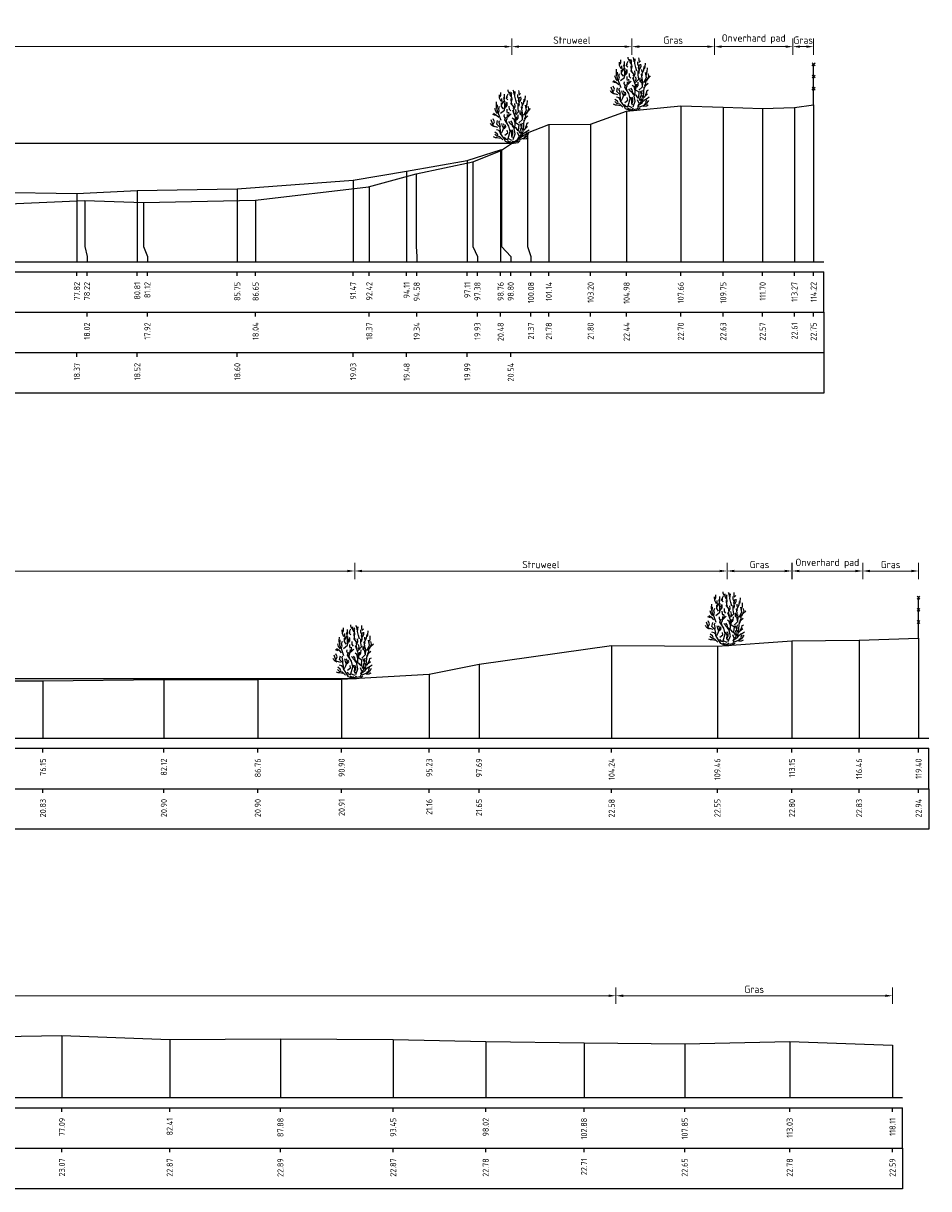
# Model space of a CAD drawing. Header units: metres. Extents: x 186876 to 190692, y 349785 to 350844.
# Tile 11 of 17: x 190503 to 190548, y 350698 to 350755. Entities that reach past the tile are written whole.
import ezdxf
from ezdxf.enums import TextEntityAlignment as Align

# ---------------------------------------------------------------- set-up
doc = ezdxf.new("R2010")
doc.units = ezdxf.units.M
doc.header["$PDMODE"] = 35
doc.header["$PDSIZE"] = 0.075
for name, color, linetype in [('B-ME-AL-PROFIEL_BOVENKANT SLIB-GD', 42, 'Continuous'), ('B-ME-AL-PROFIEL_WATERLIJN-GD', 150, 'Continuous'), ('B-ME-AL-PROFIELRASTER-S', 7, 'Continuous')]:
    doc.layers.add(name, color=color, linetype=linetype)
for name, color, linetype, lineweight in [('B-ME-GR-HEESTER-SD', 90, 'Continuous', 25), ('B-ME-GW-MAAIVELD-GD', 252, 'GW-MAAIVELD', 25), ('B-ME-IE-TERREINAFSCHEIDING_KUNSTMATIG_RASTERHEKWERK-SD', 20, 'Continuous', 25), ('X-XX-AL-DETAIL1-M', 7, 'Continuous', 18)]:
    doc.layers.add(name, color=color, linetype=linetype, lineweight=lineweight)
doc.styles.add('NLCS-ISO-ANNOTATIEF-T18', font='NLCS-ISO.ttf', dxfattribs={"height": 1.8})
doc.styles.add('NLCS-ISO-ANNOTATIVE-T18', font='NLCS-ISO.ttf', dxfattribs={"height": 1.8})
doc.linetypes.add('GW-MAAIVELD', pattern='A,12,[40,NLCS.SHX,S=1,R=0,X=0,Y=-0.5],12', length=24)
doc.dimstyles.new('NLCS-ANNOTATIEF-T18-PIJL_L2_H0', dxfattribs={"dimtxt": 2.5, "dimasz": 1.8, "dimexe": 2, "dimexo": 2, "dimgap": 0.7, "dimtad": 1, "dimzin": 0, "dimdsep": 46, "dimtxsty": 'NLCS-ISO-ANNOTATIEF-T18', "dimcen": 0, "dimdle": 2, "dimclrd": 256, "dimclre": 256, "dimclrt": 10, "dimaunit": 2, "dimadec": 0, "dimazin": 0, "dimtfac": 1, "dimtdec": 3, "dimtofl": 0, "dimtmove": 0, "dimatfit": 3, "dimfxl": 2, "dimfxlon": 1, "dimtfillclr": 256, "dimtolj": 1, "dimtzin": 0, "dimlwd": -1, "dimlwe": -1, "dimarcsym": 0})

# ---------------------------------------------------------------- blocks, each defined once
blk = doc.blocks.new('SAL-PROFIELRASTER_BALK_EIND1-SOD')
at = {"color": 0, "linetype": 'ByBlock', "lineweight": -2}
blk.add_line((1, -12.5), (1, -2.5), dxfattribs=at)
at = {"color": 0, "linetype": 'ByBlock', "lineweight": -2, "flags": 128}
for points in [[(0, 0), (1, 0)], [(0, -2.5), (1, -2.5)], [(0, -12.5), (1, -12.5)]]:
    blk.add_lwpolyline(points, dxfattribs=at)
blk = doc.blocks.new('SAL-PROFIELRASTER_BALK_EIND2-SOD')
at = {"color": 0, "linetype": 'ByBlock', "lineweight": -2}
for p, q in [((1, -2.5), (1, -12.5)), ((1, -12.5), (0, -12.5))]:
    blk.add_line(p, q, dxfattribs=at)
blk = doc.blocks.new('SAL-PROFIELRASTER_BALK_DATA-SOD')
at = {"color": 0, "linetype": 'ByBlock', "lineweight": -2}
blk.add_lwpolyline([(0, -3.5), (0, -2.5)], dxfattribs=at)
at = {"color": 0, "linetype": 'ByBlock', "lineweight": -2, "style": 'NLCS-ISO-ANNOTATIVE-T18'}
blk.add_attdef('GETAL', text='', height=1.5, rotation=90, dxfattribs=at).set_placement((0.75, -5), align=Align.RIGHT)
blk = doc.blocks.new('SAL-PROFIELRASTER_AANHAAL-SOD')
at = {"color": 9, "linetype": 'ByBlock', "lineweight": -2, "flags": 128}
blk.add_lwpolyline([(0, 1), (0, 0)], dxfattribs=at)
blk = doc.blocks.new('SAL-PROFIELRASTER_AANHAAL_STAGGER-SOD')
at = {"color": 9, "linetype": 'ByBlock', "lineweight": -2, "flags": 128}
for points in [[(0, 0), (0, -0.25)], [(0, -0.25), (1, -0.75)], [(1, -0.75), (1, -1)]]:
    blk.add_lwpolyline(points, dxfattribs=at)
blk = doc.blocks.new('SIE-RASTERHEKWERK-SOD')
at = {"flags": 128}
for points in [[(-0.035, 1.035), (0.035, 0.965)], [(-0.035, 0.965), (0, 1), (0.035, 1.035)], [(0, 0), (0, 1)], [(-0.035, 0.735), (0.035, 0.665)], [(-0.035, 0.665), (0, 0.7), (0.035, 0.735)], [(-0.035, 0.435), (0.035, 0.365)], [(-0.035, 0.365), (0, 0.4), (0.035, 0.435)]]:
    blk.add_lwpolyline(points, dxfattribs=at)
blk = doc.blocks.new('*D14')
at = {"layer": 'Defpoints', "color": 0, "transparency": 16777216}
for p in [(190527.104, 350754.087), (190458.529, 350749.315), (190527.104, 350749.315)]:
    blk.add_point(p, dxfattribs=at)
at = {"layer": 'X-XX-AL-DETAIL1-M', "transparency": 16777216}
for p, q in [((190458.529, 350753.687), (190458.529, 350754.487)), ((190458.889, 350754.087), (190526.744, 350754.087)), ((190527.104, 350753.687), (190527.104, 350754.487))]:
    blk.add_line(p, q, dxfattribs=at)
for points in [[(190458.889, 350754.147), (190458.889, 350754.027), (190458.529, 350754.087)], [(190526.744, 350754.147), (190526.744, 350754.027), (190527.104, 350754.087)]]:
    blk.add_solid(points, dxfattribs=at)
at = {"layer": 'X-XX-AL-DETAIL1-M', "color": 10, "transparency": 16777216, "insert": (190492.983, 350754.407), "char_height": 0.36, "attachment_point": 5, "style": 'NLCS-ISO-ANNOTATIEF-T18'}
blk.add_mtext('\\A1;Waterbodem met slib', dxfattribs=at)
blk = doc.blocks.new('*D32')
at = {"layer": 'Defpoints', "color": 0, "transparency": 16777216}
for p in [(190519.339, 350728.187), (190468.724, 350722.88), (190519.339, 350722.88)]:
    blk.add_point(p, dxfattribs=at)
at = {"layer": 'X-XX-AL-DETAIL1-M', "transparency": 16777216}
for p, q in [((190468.724, 350727.787), (190468.724, 350728.587)), ((190469.084, 350728.187), (190518.979, 350728.187)), ((190519.339, 350727.787), (190519.339, 350728.587))]:
    blk.add_line(p, q, dxfattribs=at)
for points in [[(190469.084, 350728.247), (190469.084, 350728.127), (190468.724, 350728.187)], [(190518.979, 350728.247), (190518.979, 350728.127), (190519.339, 350728.187)]]:
    blk.add_solid(points, dxfattribs=at)
at = {"layer": 'X-XX-AL-DETAIL1-M', "color": 10, "transparency": 16777216, "insert": (190494.032, 350728.507), "char_height": 0.36, "attachment_point": 5, "style": 'NLCS-ISO-ANNOTATIEF-T18'}
blk.add_mtext('\\A1;Waterbodem', dxfattribs=at)
blk = doc.blocks.new('*D57')
at = {"layer": 'Defpoints', "color": 0, "transparency": 16777216}
for p in [(190533.033, 350754.087), (190527.104, 350749.315), (190533.033, 350743.465)]:
    blk.add_point(p, dxfattribs=at)
at = {"layer": 'X-XX-AL-DETAIL1-M', "transparency": 16777216}
for p, q in [((190527.104, 350753.687), (190527.104, 350754.487)), ((190527.464, 350754.087), (190532.673, 350754.087)), ((190533.033, 350753.687), (190533.033, 350754.487))]:
    blk.add_line(p, q, dxfattribs=at)
for points in [[(190527.464, 350754.147), (190527.464, 350754.027), (190527.104, 350754.087)], [(190532.673, 350754.147), (190532.673, 350754.027), (190533.033, 350754.087)]]:
    blk.add_solid(points, dxfattribs=at)
at = {"layer": 'X-XX-AL-DETAIL1-M', "color": 10, "transparency": 16777216, "insert": (190530.068, 350754.407), "char_height": 0.36, "attachment_point": 5, "style": 'NLCS-ISO-ANNOTATIEF-T18'}
blk.add_mtext('\\A1;Struweel', dxfattribs=at)
blk = doc.blocks.new('*D58')
at = {"layer": 'Defpoints', "color": 0, "transparency": 16777216}
for p in [(190537.113, 350754.087), (190533.033, 350743.465), (190537.113, 350743.465)]:
    blk.add_point(p, dxfattribs=at)
at = {"layer": 'X-XX-AL-DETAIL1-M', "transparency": 16777216}
for p, q in [((190533.033, 350753.687), (190533.033, 350754.487)), ((190533.393, 350754.087), (190536.753, 350754.087)), ((190537.113, 350753.687), (190537.113, 350754.487))]:
    blk.add_line(p, q, dxfattribs=at)
for points in [[(190533.393, 350754.147), (190533.393, 350754.027), (190533.033, 350754.087)], [(190536.753, 350754.147), (190536.753, 350754.027), (190537.113, 350754.087)]]:
    blk.add_solid(points, dxfattribs=at)
at = {"layer": 'X-XX-AL-DETAIL1-M', "color": 10, "transparency": 16777216, "insert": (190535.073, 350754.407), "char_height": 0.36, "attachment_point": 5, "style": 'NLCS-ISO-ANNOTATIEF-T18'}
blk.add_mtext('\\A1;Gras', dxfattribs=at)
blk = doc.blocks.new('*D59')
at = {"layer": 'Defpoints', "color": 0, "transparency": 16777216}
for p in [(190540.983, 350754.087), (190537.113, 350743.465), (190540.983, 350743.465)]:
    blk.add_point(p, dxfattribs=at)
at = {"layer": 'X-XX-AL-DETAIL1-M', "transparency": 16777216}
for p, q in [((190537.113, 350753.687), (190537.113, 350754.487)), ((190537.473, 350754.087), (190540.623, 350754.087)), ((190540.983, 350753.687), (190540.983, 350754.487))]:
    blk.add_line(p, q, dxfattribs=at)
for points in [[(190537.473, 350754.147), (190537.473, 350754.027), (190537.113, 350754.087)], [(190540.623, 350754.147), (190540.623, 350754.027), (190540.983, 350754.087)]]:
    blk.add_solid(points, dxfattribs=at)
at = {"layer": 'X-XX-AL-DETAIL1-M', "color": 10, "transparency": 16777216, "insert": (190539.048, 350754.461), "char_height": 0.36, "attachment_point": 5, "style": 'NLCS-ISO-ANNOTATIEF-T18'}
blk.add_mtext('\\A1;Onverhard pad', dxfattribs=at)
blk = doc.blocks.new('*D60')
at = {"layer": 'Defpoints', "color": 0, "transparency": 16777216}
for p in [(190542.008, 350754.087), (190540.983, 350743.465), (190542.008, 350743.465)]:
    blk.add_point(p, dxfattribs=at)
at = {"layer": 'X-XX-AL-DETAIL1-M', "transparency": 16777216}
for p, q in [((190540.983, 350753.687), (190540.983, 350754.487)), ((190541.343, 350754.087), (190541.648, 350754.087)), ((190542.008, 350753.687), (190542.008, 350754.487))]:
    blk.add_line(p, q, dxfattribs=at)
for points in [[(190541.343, 350754.147), (190541.343, 350754.027), (190540.983, 350754.087)], [(190541.648, 350754.147), (190541.648, 350754.027), (190542.008, 350754.087)]]:
    blk.add_solid(points, dxfattribs=at)
at = {"layer": 'X-XX-AL-DETAIL1-M', "color": 10, "transparency": 16777216, "insert": (190541.495, 350754.407), "char_height": 0.36, "attachment_point": 5, "style": 'NLCS-ISO-ANNOTATIEF-T18'}
blk.add_mtext('\\A1;Gras', dxfattribs=at)
blk = doc.blocks.new('SGR-HEESTER_S01_E_ZIJ-D')
blk.add_line((-0.166, 0), (0.141, 0))
at = {"flags": 128}
for points in [[(-0.881, 3.429), (-1.01, 3.698), (-1.022, 3.992)], [(-0.975, 3.816), (-0.916, 3.956), (-0.916, 4.168)], [(-0.599, 3.64), (-0.599, 3.886), (-0.599, 4.039)], [(-0.329, 3.581), (-0.434, 3.687), (-0.423, 3.839)], [(-0.387, 3.734), (-0.387, 3.91), (-0.305, 4.074)], [(-0.2, 4.074), (-0.317, 4.285), (-0.317, 4.402)], [(-0.035, 3.816), (-0.153, 3.992), (-0.153, 4.238)], [(-0.059, 4.003), (0, 4.086), (-0.047, 4.168)], [(-0.012, 3.476), (0.023, 3.663), (-0.023, 3.863), (-0.023, 3.98)], [(0.2, 4.015), (0.164, 4.261), (0.106, 4.367)], [(0.399, 3.241), (0.317, 3.534), (0.235, 3.863), (0.282, 4.25)], [(0.552, 3.487), (0.575, 3.628), (0.493, 3.781), (0.493, 4.015)], [(0.587, 4.062), (0.587, 4.226), (0.575, 4.355)], [(0.575, 3.968), (0.716, 4.097)], [(1.045, 3.44), (1.092, 3.593), (1.115, 3.91)], [(-1.256, 2.866), (-1.268, 3.112), (-1.256, 3.405)], [(-0.889, 1.874), (-1.064, 2.356), (-1.218, 2.75), (-1.196, 3.166)], [(-1.092, 2.514), (-1.033, 2.666), (-1.08, 2.854), (-1.01, 3.065)], [(-0.933, 2.465), (-0.604, 2.728), (-0.582, 3.231), (-0.56, 3.45)], [(-0.693, 2.83), (-0.845, 3.03), (-0.845, 3.323)], [(-0.822, 3.147), (-0.775, 3.358), (-0.822, 3.558), (-0.822, 3.687)], [(-0.787, 3.241), (-0.611, 3.487), (-0.658, 3.769)], [(-0.599, 2.819), (-0.47, 3.088), (-0.481, 3.241), (-0.399, 3.405)], [(-0.493, 2.983), (-0.399, 3.1), (-0.399, 3.323)], [(-0.094, 2.666), (-0.2, 2.783), (-0.211, 3.041)], [(0.141, 2.854), (0.153, 3.006), (-0.082, 3.3)], [(0.035, 3.217), (-0.023, 3.335), (-0.047, 3.64), (-0.059, 3.687)], [(0.2, 2.431), (0.129, 2.69), (0.27, 3.03), (0.235, 3.264)], [(0.294, 2.312), (0.557, 2.597), (0.513, 2.925), (0.513, 3.275)], [(0.564, 3.053), (0.622, 3.241), (0.575, 3.44), (0.634, 3.781)], [(0.634, 3.393), (0.751, 3.628), (0.74, 3.816)], [(0.751, 2.431), (0.834, 2.654), (0.787, 3.006)], [(0.834, 3.194), (0.822, 3.393)], [(0.869, 2.877), (0.834, 3.041), (0.986, 3.346), (1.022, 3.616)], [(0.995, 2.312), (1.214, 2.728), (1.126, 3.144)], [(1.198, 2.912), (1.198, 3.112), (1.268, 3.182), (1.28, 3.511)], [(1.292, 2.619), (1.397, 2.83), (1.339, 3.041)], [(-1.362, 2.279), (-1.573, 2.361)], [(-1.515, 1.587), (-1.444, 1.775), (-1.55, 2.021)], [(-1.08, 2.115), (-1.233, 2.267), (-1.503, 2.443)], [(-1.174, 2.443), (-1.327, 2.643), (-1.397, 2.854)], [(-0.564, 2.044), (-0.634, 2.22), (-0.611, 2.361)], [(0.009, 0.233), (-0.319, 0.386), (-0.144, 0.955), (-0.254, 1.415), (-0.582, 1.918), (-0.495, 2.159)], [(-0.399, 1.716), (-0.481, 1.81), (-0.387, 2.044), (-0.352, 2.373)], [(-0.352, 2.478), (-0.387, 2.619), (-0.399, 2.807)], [(-0.341, 2.138), (-0.223, 2.361), (-0.258, 2.572)], [(-0.294, 2.185), (-0.07, 2.42)], [(0.235, 1.763), (0.188, 1.962), (0.035, 2.068)], [(0.097, 0.321), (0.272, 0.78), (0.184, 1.196), (0.272, 1.459), (0.294, 2.115), (0.075, 2.684)], [(0.305, 2.42), (0.364, 2.584), (0.317, 2.783)], [(0.305, 1.728), (0.364, 1.904), (0.411, 2.162)], [(0.411, 1.939), (0.505, 2.068), (0.528, 2.349)], [(0.579, 1.677), (0.885, 1.962), (0.907, 2.29), (0.885, 2.553)], [(0.869, 2.021), (0.834, 2.267), (0.693, 2.385), (0.693, 2.69)], [(1.022, 1.81), (1.139, 2.08), (1.327, 2.244)], [(1.045, 1.997), (1.151, 2.197), (1.162, 2.572)], [(1.057, 2.361), (1.233, 2.478), (1.339, 2.654), (1.538, 2.854)], [(-1.432, 1.34), (-1.597, 1.423), (-1.714, 1.528), (-1.761, 1.634)], [(-1.152, 1.305), (-1.524, 1.415), (-1.7, 1.918)], [(-0.963, 0.918), (-1.057, 1.047), (-1.256, 1.094)], [(-0.166, 0), (-0.517, 0.145), (-0.67, 0.408), (-0.933, 0.802), (-0.933, 1.021), (-0.977, 1.284), (-1.24, 1.568), (-1.174, 1.874)], [(-0.939, 1.352), (-0.975, 1.458), (-1.01, 1.645), (-1.069, 1.739), (-0.986, 1.833)], [(-0.845, 0.824), (-0.736, 1.043), (-0.604, 1.437), (-0.692, 1.612)], [(-0.693, 1.235), (-0.763, 1.399), (-0.822, 1.622)], [(-0.622, 1.2), (-0.493, 1.364), (-0.528, 1.516)], [(-0.582, 0.671), (-0.341, 0.868), (-0.385, 1.065)], [(0.012, 1.481), (-0.106, 1.575), (-0.164, 1.692), (-0.258, 1.798)], [(0.059, 0.437), (-0.012, 0.578), (0, 0.848), (-0.117, 1.094)], [(0.27, 1.317), (0.07, 1.446), (0.012, 1.704), (-0.094, 1.833)], [(0.528, 1.035), (0.446, 1.129), (0.352, 1.258), (0.153, 1.282), (0.012, 1.411)], [(0.023, 0.601), (0.082, 0.777), (0.082, 0.942), (0.023, 1.106)], [(0.119, 0.102), (0.491, 0.167), (0.579, 0.474), (0.885, 0.671), (0.951, 1.13), (1.017, 1.918)], [(0.688, 0.802), (0.557, 1.108), (0.601, 1.502), (0.206, 1.743)], [(0.622, 0.59), (0.763, 0.73), (0.763, 0.977), (0.716, 1.223)], [(0.916, 1.082), (0.798, 1.258), (0.775, 1.434), (0.681, 1.61)], [(0.845, 1.376), (0.822, 1.54), (0.869, 1.681)], [(0.998, 1.082), (1.139, 1.247), (1.292, 1.387)], [(1.115, 1.282), (1.209, 1.47), (1.245, 1.645), (1.374, 1.704)], [(1.139, 0.942), (1.28, 1.012), (1.432, 1.118)], [(-0.975, 0.402), (-1.221, 0.449), (-1.362, 0.449), (-1.503, 0.519)], [(-0.758, 0.277), (-0.999, 0.518), (-1.24, 0.583), (-1.415, 0.736)], [(-1.127, 0.637), (-1.198, 0.777), (-1.397, 0.918)], [(-0.305, 0.32), (-0.47, 0.32), (-0.599, 0.508)], [(-0.141, 0.085), (-0.305, 0.167), (-0.352, 0.214)], [(0, 0), (-0.141, 0.144)], [(-0.023, 0), (0.141, 0.203)], [(0.141, 0), (0.528, 0.062), (0.669, 0.214)], [(0.493, 0.367), (0.599, 0.59), (0.47, 0.883)], [(0.622, 0.299), (0.951, 0.43), (1.28, 0.583)], [(0.798, 0.801), (0.845, 0.953)], [(0.928, 0.754), (1.104, 0.918), (1.198, 0.918)], [(0.939, 0.367), (1.198, 0.379), (1.35, 0.461)], [(1.01, 0.508), (1.198, 0.625), (1.151, 0.719), (1.233, 0.895)], [(1.268, 0.637), (1.397, 0.836)]]:
    blk.add_lwpolyline(points, dxfattribs=at)
blk = doc.blocks.new('*D62')
at = {"layer": 'Defpoints', "color": 0, "transparency": 16777216}
for p in [(190537.733, 350728.187), (190519.339, 350722.88), (190537.733, 350719.93)]:
    blk.add_point(p, dxfattribs=at)
at = {"layer": 'X-XX-AL-DETAIL1-M', "transparency": 16777216}
for p, q in [((190519.339, 350727.787), (190519.339, 350728.587)), ((190519.699, 350728.187), (190537.373, 350728.187)), ((190537.733, 350727.787), (190537.733, 350728.587))]:
    blk.add_line(p, q, dxfattribs=at)
for points in [[(190519.699, 350728.247), (190519.699, 350728.127), (190519.339, 350728.187)], [(190537.373, 350728.247), (190537.373, 350728.127), (190537.733, 350728.187)]]:
    blk.add_solid(points, dxfattribs=at)
at = {"layer": 'X-XX-AL-DETAIL1-M', "color": 10, "transparency": 16777216, "insert": (190528.536, 350728.507), "char_height": 0.36, "attachment_point": 5, "style": 'NLCS-ISO-ANNOTATIEF-T18'}
blk.add_mtext('\\A1;Struweel', dxfattribs=at)
blk = doc.blocks.new('*D63')
at = {"layer": 'Defpoints', "color": 0, "transparency": 16777216}
for p in [(190540.943, 350728.187), (190537.733, 350719.93), (190540.943, 350719.93)]:
    blk.add_point(p, dxfattribs=at)
at = {"layer": 'X-XX-AL-DETAIL1-M', "transparency": 16777216}
for p, q in [((190537.733, 350727.787), (190537.733, 350728.587)), ((190538.093, 350728.187), (190540.583, 350728.187)), ((190540.943, 350727.787), (190540.943, 350728.587))]:
    blk.add_line(p, q, dxfattribs=at)
for points in [[(190538.093, 350728.247), (190538.093, 350728.127), (190537.733, 350728.187)], [(190540.583, 350728.247), (190540.583, 350728.127), (190540.943, 350728.187)]]:
    blk.add_solid(points, dxfattribs=at)
at = {"layer": 'X-XX-AL-DETAIL1-M', "color": 10, "transparency": 16777216, "insert": (190539.338, 350728.507), "char_height": 0.36, "attachment_point": 5, "style": 'NLCS-ISO-ANNOTATIEF-T18'}
blk.add_mtext('\\A1;Gras', dxfattribs=at)
blk = doc.blocks.new('*D64')
at = {"layer": 'Defpoints', "color": 0, "transparency": 16777216}
for p in [(190544.433, 350728.187), (190540.941, 350719.93), (190544.433, 350719.93)]:
    blk.add_point(p, dxfattribs=at)
at = {"layer": 'X-XX-AL-DETAIL1-M', "transparency": 16777216}
for p, q in [((190540.941, 350727.787), (190540.941, 350728.587)), ((190541.301, 350728.187), (190544.073, 350728.187)), ((190544.433, 350727.787), (190544.433, 350728.587))]:
    blk.add_line(p, q, dxfattribs=at)
for points in [[(190541.301, 350728.247), (190541.301, 350728.127), (190540.941, 350728.187)], [(190544.073, 350728.247), (190544.073, 350728.127), (190544.433, 350728.187)]]:
    blk.add_solid(points, dxfattribs=at)
at = {"layer": 'X-XX-AL-DETAIL1-M', "color": 10, "transparency": 16777216, "insert": (190542.687, 350728.561), "char_height": 0.36, "attachment_point": 5, "style": 'NLCS-ISO-ANNOTATIEF-T18'}
blk.add_mtext('\\A1;Onverhard pad', dxfattribs=at)
blk = doc.blocks.new('*D65')
at = {"layer": 'Defpoints', "color": 0, "transparency": 16777216}
for p in [(190547.194, 350728.187), (190544.433, 350719.93), (190547.194, 350719.93)]:
    blk.add_point(p, dxfattribs=at)
at = {"layer": 'X-XX-AL-DETAIL1-M', "transparency": 16777216}
for p, q in [((190544.433, 350727.787), (190544.433, 350728.587)), ((190544.793, 350728.187), (190546.834, 350728.187)), ((190547.194, 350727.787), (190547.194, 350728.587))]:
    blk.add_line(p, q, dxfattribs=at)
for points in [[(190544.793, 350728.247), (190544.793, 350728.127), (190544.433, 350728.187)], [(190546.834, 350728.247), (190546.834, 350728.127), (190547.194, 350728.187)]]:
    blk.add_solid(points, dxfattribs=at)
at = {"layer": 'X-XX-AL-DETAIL1-M', "color": 10, "transparency": 16777216, "insert": (190545.813, 350728.507), "char_height": 0.36, "attachment_point": 5, "style": 'NLCS-ISO-ANNOTATIEF-T18'}
blk.add_mtext('\\A1;Gras', dxfattribs=at)
blk = doc.blocks.new('*D67')
at = {"layer": 'Defpoints', "color": 0, "transparency": 16777216}
for p in [(190532.243, 350707.208), (190532.243, 350704.868), (190436.763, 350702.178)]:
    blk.add_point(p, dxfattribs=at)
at = {"layer": 'X-XX-AL-DETAIL1-M', "transparency": 16777216}
for p, q in [((190436.763, 350706.808), (190436.763, 350707.608)), ((190532.243, 350706.808), (190532.243, 350707.608)), ((190437.123, 350707.208), (190531.883, 350707.208))]:
    blk.add_line(p, q, dxfattribs=at)
for points in [[(190437.123, 350707.268), (190437.123, 350707.148), (190436.763, 350707.208)], [(190531.883, 350707.268), (190531.883, 350707.148), (190532.243, 350707.208)]]:
    blk.add_solid(points, dxfattribs=at)
at = {"layer": 'X-XX-AL-DETAIL1-M', "color": 10, "transparency": 16777216, "insert": (190480.018, 350707.582), "char_height": 0.36, "attachment_point": 5, "style": 'NLCS-ISO-ANNOTATIEF-T18'}
blk.add_mtext('\\A1;Ruigte', dxfattribs=at)
blk = doc.blocks.new('*D68')
at = {"layer": 'Defpoints', "color": 0, "transparency": 16777216}
for p in [(190545.907, 350707.208), (190532.243, 350702.178), (190545.907, 350702.178)]:
    blk.add_point(p, dxfattribs=at)
at = {"layer": 'X-XX-AL-DETAIL1-M', "transparency": 16777216}
for p, q in [((190532.243, 350706.808), (190532.243, 350707.608)), ((190545.907, 350706.808), (190545.907, 350707.608)), ((190532.603, 350707.208), (190545.547, 350707.208))]:
    blk.add_line(p, q, dxfattribs=at)
for points in [[(190532.603, 350707.268), (190532.603, 350707.148), (190532.243, 350707.208)], [(190545.547, 350707.268), (190545.547, 350707.148), (190545.907, 350707.208)]]:
    blk.add_solid(points, dxfattribs=at)
at = {"layer": 'X-XX-AL-DETAIL1-M', "color": 10, "transparency": 16777216, "insert": (190539.075, 350707.528), "char_height": 0.36, "attachment_point": 5, "style": 'NLCS-ISO-ANNOTATIEF-T18'}
blk.add_mtext('\\A1;Gras', dxfattribs=at)

msp = doc.modelspace()

# ---------------------------------------------------------------- linework, layer by layer
at = {"layer": 'B-ME-AL-PROFIEL_BOVENKANT SLIB-GD', "elevation": -21.672}
msp.add_lwpolyline([(190458.529, 350749.315), (190460.082, 350749.102), (190462.196, 350748.97), (190464.193, 350748.84), (190467.182, 350748.803), (190469.959, 350748.629), (190472.145, 350748.473), (190473.884, 350748.223), (190476.952, 350748.038), (190480.791, 350747.593), (190484.162, 350747.481), (190487.775, 350747.336), (190490.901, 350747.26), (190494.111, 350747.084), (190497.847, 350746.984), (190501.498, 350746.894), (190505.616, 350746.839), (190508.598, 350746.982), (190513.539, 350747.063), (190519.264, 350747.496), (190521.902, 350747.94), (190524.903, 350748.456), (190526.588, 350749.004)], dxfattribs=at)
at = {"layer": 'B-ME-AL-PROFIEL_WATERLIJN-GD', "elevation": -21.672}
for points in [[(190458.529, 350749.315), (190527.104, 350749.315)], [(190468.724, 350722.88), (190519.339, 350722.88)]]:
    msp.add_lwpolyline(points, dxfattribs=at)
at = {"layer": 'B-ME-GW-MAAIVELD-GD', "ltscale": 0.1, "elevation": -21.672, "flags": 128}
for points in [[(190427.793, 350751.596), (190430.688, 350751.64), (190433.763, 350751.631), (190436.871, 350751.592), (190439.902, 350751.591), (190442.576, 350751.512), (190444.758, 350751.357), (190447.292, 350751.036), (190449.671, 350750.688), (190452.425, 350750.455), (190454.884, 350750.125), (190456.814, 350749.7), (190460.435, 350748.887), (190462.333, 350748.586), (190463.991, 350748.373), (190467.637, 350747.928), (190469.761, 350747.901), (190472.463, 350747.753), (190474.354, 350747.716), (190477.279, 350747.331), (190481.268, 350747.072), (190484.648, 350746.867), (190488.076, 350746.672), (190494.241, 350746.429), (190498.275, 350746.209), (190501.874, 350746.31), (190506.014, 350746.484), (190508.914, 350746.386), (190514.443, 350746.503), (190520.017, 350747.156), (190522.369, 350747.808), (190525.172, 350748.392), (190526.548, 350748.943), (190527.877, 350749.832), (190528.93, 350750.247), (190530.992, 350750.264), (190532.77, 350750.904), (190535.449, 350751.16), (190537.547, 350751.096), (190539.49, 350751.03), (190541.065, 350751.074), (190542.008, 350751.215)], [(190427.793, 350724.91), (190431.752, 350724.828), (190435.318, 350724.834), (190439.437, 350724.774), (190443.442, 350724.614), (190447.29, 350724.553), (190450.279, 350724.27), (190453.92, 350724.088), (190457.483, 350723.793), (190460.845, 350723.429), (190463.819, 350723.092), (190467.644, 350722.915), (190471.255, 350722.798), (190474.252, 350722.833), (190477.796, 350722.94), (190482.615, 350722.828), (190495.073, 350722.763), (190503.94, 350722.755), (190509.912, 350722.83), (190514.553, 350722.829), (190518.695, 350722.844), (190523.022, 350723.086), (190525.481, 350723.581), (190532.031, 350724.511), (190537.256, 350724.479), (190540.941, 350724.732), (190544.257, 350724.764), (190547.194, 350724.868)], [(190427.793, 350705.195), (190431.889, 350705.087), (190436.187, 350705.098), (190439.983, 350705.149), (190443.698, 350705.119), (190448.042, 350705.093), (190452.619, 350705.09), (190457.696, 350705.076), (190462.369, 350705.143), (190467.121, 350705.106), (190471.725, 350705.042), (190476.524, 350705.053), (190481.163, 350705.095), (190485.495, 350705.092), (190489.839, 350705.117), (190495.216, 350705.092), (190499.831, 350705.157), (190504.88, 350705.246), (190510.202, 350705.049), (190515.672, 350705.072), (190521.241, 350705.047), (190525.811, 350704.954), (190530.669, 350704.885), (190535.643, 350704.832), (190540.827, 350704.955), (190545.907, 350704.763)]]:
    msp.add_lwpolyline(points, dxfattribs=at)

# ---------------------------------------------------------------- block references
at = {"layer": 'B-ME-AL-PROFIELRASTER-S'}
for p, yscale in [((190535.449, 350743.465, -21.672), 7.695), ((190542.008, 350743.465, -21.672), 7.75), ((190532.77, 350743.465, -21.672), 7.439), ((190537.547, 350743.465, -21.672), 7.631), ((190539.49, 350743.465, -21.672), 7.565000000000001), ((190541.065, 350743.465, -21.672), 7.609000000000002), ((190528.93, 350743.465, -21.672), 6.782), ((190530.992, 350743.465, -21.672), 6.798999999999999), ((190527.877, 350744.465, -21.672), 5.367000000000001), ((190526.548, 350743.465, -21.672), 5.478000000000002), ((190526.588, 350744.465, -21.672), 4.539000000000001), ((190524.903, 350743.465, -21.672), 4.991), ((190525.172, 350744.465, -21.672), 3.927), ((190521.902, 350743.465, -21.672), 4.475000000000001), ((190522.369, 350744.465, -21.672), 3.343), ((190519.264, 350743.465, -21.672), 4.030999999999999), ((190505.616, 350743.465, -21.672), 3.373999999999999), ((190508.598, 350743.465, -21.672), 3.516999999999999), ((190513.539, 350743.465, -21.672), 3.597999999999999), ((190506.014, 350744.465, -21.672), 2.018999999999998), ((190508.914, 350744.465, -21.672), 1.920999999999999), ((190514.443, 350743.465, -21.672), 3.038), ((190540.941, 350719.93, -21.672), 4.802), ((190540.941, 350719.93, -21.672), 4.802), ((190544.257, 350719.93, -21.672), 4.834), ((190544.257, 350719.93, -21.672), 4.834), ((190547.194, 350719.93, -21.672), 4.937999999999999), ((190547.194, 350719.93, -21.672), 4.937999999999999), ((190532.031, 350719.93, -21.672), 4.581), ((190532.031, 350719.93, -21.672), 4.581), ((190537.256, 350719.93, -21.672), 4.548999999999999), ((190537.256, 350719.93, -21.672), 4.548999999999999), ((190525.481, 350719.93, -21.672), 3.651), ((190525.481, 350719.93, -21.672), 3.651), ((190523.022, 350719.93, -21.672), 3.155999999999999), ((190523.022, 350719.93, -21.672), 3.155999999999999), ((190503.94, 350719.93, -21.672), 2.824999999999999), ((190503.94, 350719.93, -21.672), 2.824999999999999), ((190509.912, 350719.93, -21.672), 2.899999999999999), ((190509.912, 350719.93, -21.672), 2.899999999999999), ((190514.553, 350719.93, -21.672), 2.899000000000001), ((190514.553, 350719.93, -21.672), 2.899000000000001), ((190518.695, 350719.93, -21.672), 2.914000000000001), ((190518.695, 350719.93, -21.672), 2.914000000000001), ((190504.88, 350702.178, -21.672), 3.068000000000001), ((190504.88, 350702.178, -21.672), 3.068000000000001), ((190504.88, 350702.178, -21.672), 3.068000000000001), ((190510.202, 350702.178, -21.672), 2.870999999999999), ((190510.202, 350702.178, -21.672), 2.870999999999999), ((190510.202, 350702.178, -21.672), 2.870999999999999), ((190515.672, 350702.178, -21.672), 2.893999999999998), ((190515.672, 350702.178, -21.672), 2.893999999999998), ((190515.672, 350702.178, -21.672), 2.893999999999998), ((190521.241, 350702.178, -21.672), 2.869), ((190521.241, 350702.178, -21.672), 2.869), ((190521.241, 350702.178, -21.672), 2.869), ((190525.811, 350702.178, -21.672), 2.776), ((190525.811, 350702.178, -21.672), 2.776), ((190525.811, 350702.178, -21.672), 2.776), ((190530.669, 350702.178, -21.672), 2.707000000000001), ((190530.669, 350702.178, -21.672), 2.707000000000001), ((190530.669, 350702.178, -21.672), 2.707000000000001), ((190535.643, 350702.178, -21.672), 2.654), ((190535.643, 350702.178, -21.672), 2.654), ((190540.827, 350702.178, -21.672), 2.777000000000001), ((190540.827, 350702.178, -21.672), 2.777000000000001), ((190540.827, 350702.178, -21.672), 2.777000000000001), ((190545.907, 350702.178, -21.672), 2.585000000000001), ((190545.907, 350702.178, -21.672), 2.585000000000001)]:
    msp.add_blockref('SAL-PROFIELRASTER_AANHAAL-SOD', p, dxfattribs=dict(at, yscale=yscale))
for name, p, xscale, yscale, zscale in [('SAL-PROFIELRASTER_AANHAAL-SOD', (190520.061, 350743.465, -21.672), 1.095979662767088, 3.69564342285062, 1.095979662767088), ('SAL-PROFIELRASTER_BALK_EIND1-SOD', (190427.793, 350743.465, -21.672), 114.7155533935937, 0.2, 114.7155533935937), ('SAL-PROFIELRASTER_BALK_EIND2-SOD', (190427.793, 350741.465, -21.672), 114.7155533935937, 0.2, 114.7155533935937), ('SAL-PROFIELRASTER_BALK_EIND2-SOD', (190427.793, 350739.465, -21.672), 114.7155533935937, 0.2, 114.7155533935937), ('SAL-PROFIELRASTER_BALK_EIND1-SOD', (190427.793, 350719.93, -21.672), 119.9015814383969, 0.2, 119.9015814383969), ('SAL-PROFIELRASTER_BALK_EIND2-SOD', (190427.793, 350717.93, -21.672), 119.9015814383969, 0.2, 119.9015814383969), ('SAL-PROFIELRASTER_BALK_EIND1-SOD', (190427.793, 350702.178, -21.672), 118.6142900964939, 0.2, 118.6142900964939), ('SAL-PROFIELRASTER_BALK_EIND2-SOD', (190427.793, 350700.178, -21.672), 118.6142900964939, 0.2, 118.6142900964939)]:
    msp.add_blockref(name, p, dxfattribs=dict(at, xscale=xscale, yscale=yscale, zscale=zscale))
for p, xscale, zscale in [((190506.014, 350744.465, -21.672), 0.1024831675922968, 0.1024831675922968), ((190508.914, 350744.465, -21.672), 0.1847904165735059, 0.1847904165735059), ((190522.369, 350744.465, -21.672), 0.03275743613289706, 0.03275743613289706), ((190525.172, 350744.465, -21.672), 0.2314896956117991, 0.2314896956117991), ((190526.588, 350744.465, -21.672), 0.4598200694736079, 0.4598200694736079), ((190527.877, 350744.465, -21.672), 0.1706147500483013, 0.1706147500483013)]:
    msp.add_blockref('SAL-PROFIELRASTER_AANHAAL_STAGGER-SOD', p, dxfattribs=dict(at, xscale=xscale, zscale=zscale))
at = {"layer": 'B-ME-AL-PROFIELRASTER-S', "xscale": 0.2, "yscale": 0.2, "zscale": 0.2}
for p, values in [((190505.616, 350743.465, -21.672), {'GETAL': '77.82'}), ((190506.116, 350743.465, -21.672), {'GETAL': '78.22'}), ((190508.598, 350743.465, -21.672), {'GETAL': '80.81'}), ((190509.098, 350743.465, -21.672), {'GETAL': '81.12'}), ((190513.539, 350743.465, -21.672), {'GETAL': '85.75'}), ((190514.443, 350743.465, -21.672), {'GETAL': '86.65'}), ((190519.264, 350743.465, -21.672), {'GETAL': '91.47'}), ((190520.061, 350743.465, -21.672), {'GETAL': '92.42'}), ((190521.902, 350743.465, -21.672), {'GETAL': '94.11'}), ((190522.402, 350743.465, -21.672), {'GETAL': '94.58'}), ((190524.903, 350743.465, -21.672), {'GETAL': '97.11'}), ((190525.403, 350743.465, -21.672), {'GETAL': '97.38'}), ((190526.548, 350743.465, -21.672), {'GETAL': '98.76'}), ((190527.048, 350743.465, -21.672), {'GETAL': '98.80'}), ((190528.048, 350743.465, -21.672), {'GETAL': '100.08'}), ((190528.93, 350743.465, -21.672), {'GETAL': '101.14'}), ((190530.992, 350743.465, -21.672), {'GETAL': '103.20'}), ((190532.77, 350743.465, -21.672), {'GETAL': '104.98'}), ((190535.449, 350743.465, -21.672), {'GETAL': '107.66'}), ((190537.547, 350743.465, -21.672), {'GETAL': '109.75'}), ((190539.49, 350743.465, -21.672), {'GETAL': '111.70'}), ((190541.065, 350743.465, -21.672), {'GETAL': '113.27'}), ((190542.008, 350743.465, -21.672), {'GETAL': '114.22'}), ((190506.116, 350741.465, -21.672), {'GETAL': '18.02'}), ((190509.098, 350741.465, -21.672), {'GETAL': '17.92'}), ((190514.443, 350741.465, -21.672), {'GETAL': '18.04'}), ((190520.061, 350741.465, -21.672), {'GETAL': '18.37'}), ((190522.402, 350741.465, -21.672), {'GETAL': '19.34'}), ((190525.403, 350741.465, -21.672), {'GETAL': '19.93'}), ((190526.548, 350741.465, -21.672), {'GETAL': '20.48'}), ((190528.048, 350741.465, -21.672), {'GETAL': '21.37'}), ((190528.93, 350741.465, -21.672), {'GETAL': '21.78'}), ((190530.992, 350741.465, -21.672), {'GETAL': '21.80'}), ((190532.77, 350741.465, -21.672), {'GETAL': '22.44'}), ((190535.449, 350741.465, -21.672), {'GETAL': '22.70'}), ((190537.547, 350741.465, -21.672), {'GETAL': '22.63'}), ((190539.49, 350741.465, -21.672), {'GETAL': '22.57'}), ((190541.065, 350741.465, -21.672), {'GETAL': '22.61'}), ((190542.008, 350741.465, -21.672), {'GETAL': '22.75'}), ((190505.616, 350739.465, -21.672), {'GETAL': '18.37'}), ((190508.598, 350739.465, -21.672), {'GETAL': '18.52'}), ((190513.539, 350739.465, -21.672), {'GETAL': '18.60'}), ((190519.264, 350739.465, -21.672), {'GETAL': '19.03'}), ((190521.902, 350739.465, -21.672), {'GETAL': '19.48'}), ((190524.903, 350739.465, -21.672), {'GETAL': '19.99'}), ((190527.048, 350739.465, -21.672), {'GETAL': '20.54'}), ((190503.94, 350719.93, -21.672), {'GETAL': '76.15'}), ((190503.94, 350719.93, -21.672), {'GETAL': '76.15'}), ((190509.912, 350719.93, -21.672), {'GETAL': '82.12'}), ((190509.912, 350719.93, -21.672), {'GETAL': '82.12'}), ((190514.553, 350719.93, -21.672), {'GETAL': '86.76'}), ((190514.553, 350719.93, -21.672), {'GETAL': '86.76'}), ((190518.695, 350719.93, -21.672), {'GETAL': '90.90'}), ((190518.695, 350719.93, -21.672), {'GETAL': '90.90'}), ((190523.022, 350719.93, -21.672), {'GETAL': '95.23'}), ((190523.022, 350719.93, -21.672), {'GETAL': '95.23'}), ((190525.481, 350719.93, -21.672), {'GETAL': '97.69'}), ((190525.481, 350719.93, -21.672), {'GETAL': '97.69'}), ((190532.031, 350719.93, -21.672), {'GETAL': '104.24'}), ((190532.031, 350719.93, -21.672), {'GETAL': '104.24'}), ((190537.256, 350719.93, -21.672), {'GETAL': '109.46'}), ((190537.256, 350719.93, -21.672), {'GETAL': '109.46'}), ((190540.941, 350719.93, -21.672), {'GETAL': '113.15'}), ((190540.941, 350719.93, -21.672), {'GETAL': '113.15'}), ((190544.257, 350719.93, -21.672), {'GETAL': '116.46'}), ((190544.257, 350719.93, -21.672), {'GETAL': '116.46'}), ((190547.194, 350719.93, -21.672), {'GETAL': '119.40'}), ((190547.194, 350719.93, -21.672), {'GETAL': '119.40'}), ((190503.94, 350717.93, -21.672), {'GETAL': '20.83'}), ((190509.912, 350717.93, -21.672), {'GETAL': '20.90'}), ((190514.553, 350717.93, -21.672), {'GETAL': '20.90'}), ((190518.695, 350717.93, -21.672), {'GETAL': '20.91'}), ((190523.022, 350717.93, -21.672), {'GETAL': '21.16'}), ((190525.481, 350717.93, -21.672), {'GETAL': '21.65'}), ((190532.031, 350717.93, -21.672), {'GETAL': '22.58'}), ((190537.256, 350717.93, -21.672), {'GETAL': '22.55'}), ((190540.941, 350717.93, -21.672), {'GETAL': '22.80'}), ((190544.257, 350717.93, -21.672), {'GETAL': '22.83'}), ((190547.194, 350717.93, -21.672), {'GETAL': '22.94'}), ((190504.88, 350702.178, -21.672), {'GETAL': '77.09'}), ((190504.88, 350702.178, -21.672), {'GETAL': '77.09'}), ((190504.88, 350702.178, -21.672), {'GETAL': '77.09'}), ((190510.202, 350702.178, -21.672), {'GETAL': '82.41'}), ((190510.202, 350702.178, -21.672), {'GETAL': '82.41'}), ((190510.202, 350702.178, -21.672), {'GETAL': '82.41'}), ((190515.672, 350702.178, -21.672), {'GETAL': '87.88'}), ((190515.672, 350702.178, -21.672), {'GETAL': '87.88'}), ((190515.672, 350702.178, -21.672), {'GETAL': '87.88'}), ((190521.241, 350702.178, -21.672), {'GETAL': '93.45'}), ((190521.241, 350702.178, -21.672), {'GETAL': '93.45'}), ((190521.241, 350702.178, -21.672), {'GETAL': '93.45'}), ((190525.811, 350702.178, -21.672), {'GETAL': '98.02'}), ((190525.811, 350702.178, -21.672), {'GETAL': '98.02'}), ((190525.811, 350702.178, -21.672), {'GETAL': '98.02'}), ((190530.669, 350702.178, -21.672), {'GETAL': '102.88'}), ((190530.669, 350702.178, -21.672), {'GETAL': '102.88'}), ((190530.669, 350702.178, -21.672), {'GETAL': '102.88'}), ((190535.643, 350702.178, -21.672), {'GETAL': '107.85'}), ((190535.643, 350702.178, -21.672), {'GETAL': '107.85'}), ((190540.827, 350702.178, -21.672), {'GETAL': '113.03'}), ((190540.827, 350702.178, -21.672), {'GETAL': '113.03'}), ((190540.827, 350702.178, -21.672), {'GETAL': '113.03'}), ((190545.907, 350702.178, -21.672), {'GETAL': '118.11'}), ((190545.907, 350702.178, -21.672), {'GETAL': '118.11'}), ((190504.88, 350700.178, -21.672), {'GETAL': '23.07'}), ((190510.202, 350700.178, -21.672), {'GETAL': '22.87'}), ((190515.672, 350700.178, -21.672), {'GETAL': '22.89'}), ((190521.241, 350700.178, -21.672), {'GETAL': '22.87'}), ((190525.811, 350700.178, -21.672), {'GETAL': '22.78'}), ((190530.669, 350700.178, -21.672), {'GETAL': '22.71'}), ((190535.643, 350700.178, -21.672), {'GETAL': '22.65'}), ((190540.827, 350700.178, -21.672), {'GETAL': '22.78'}), ((190545.907, 350700.178, -21.672), {'GETAL': '22.59'})]:
    msp.add_blockref('SAL-PROFIELRASTER_BALK_DATA-SOD', p, dxfattribs=at).add_auto_attribs(values)
at = {"layer": 'B-ME-GR-HEESTER-SD', "xscale": 0.6, "yscale": 0.6, "zscale": 0.6}
for p in [(190533.033, 350750.929, -21.672), (190527.104, 350749.315, -21.672), (190537.733, 350724.512, -21.672), (190519.339, 350722.88, -21.672)]:
    msp.add_blockref('SGR-HEESTER_S01_E_ZIJ-D', p, dxfattribs=at)
at = {"layer": 'B-ME-IE-TERREINAFSCHEIDING_KUNSTMATIG_RASTERHEKWERK-SD', "xscale": 2, "yscale": 2, "zscale": 2}
for p in [(190542.008, 350751.215, -21.672), (190547.194, 350724.868, -21.672)]:
    msp.add_blockref('SIE-RASTERHEKWERK-SOD', p, dxfattribs=at)

# ---------------------------------------------------------------- dimensions: what is measured, and where the dimension line sits
at = {"layer": 'X-XX-AL-DETAIL1-M'}
for base, p1, p2, text, picture, middle in [((190527.104, 350754.087, -21.672), (190458.529, 350749.315, -21.672), (190527.104, 350749.315, -21.672), 'Waterbodem met slib', '*D14', (190492.983, 350754.087, -21.672)), ((190533.033, 350754.087, -21.672), (190527.104, 350749.315, -21.672), (190533.033, 350743.465, -21.672), 'Struweel', '*D57', (190530.068, 350754.087, -21.672)), ((190537.113, 350754.087, -21.672), (190533.033, 350743.465, -21.672), (190537.113, 350743.465, -21.672), 'Gras', '*D58', (190535.073, 350754.087, -21.672)), ((190540.983, 350754.087, -21.672), (190537.113, 350743.465, -21.672), (190540.983, 350743.465, -21.672), 'Onverhard pad', '*D59', (190539.048, 350754.087, -21.672)), ((190542.008, 350754.087, -21.672), (190540.983, 350743.465, -21.672), (190542.008, 350743.465, -21.672), 'Gras', '*D60', (190541.495, 350754.087, -21.672)), ((190519.339, 350728.187, -21.672), (190468.724, 350722.88, -21.672), (190519.339, 350722.88, -21.672), 'Waterbodem', '*D32', (190494.032, 350728.187, -21.672)), ((190537.733, 350728.187, -21.672), (190519.339, 350722.88, -21.672), (190537.733, 350719.93, -21.672), 'Struweel', '*D62', (190528.536, 350728.187, -21.672)), ((190540.943, 350728.187, -21.672), (190537.733, 350719.93, -21.672), (190540.943, 350719.93, -21.672), 'Gras', '*D63', (190539.338, 350728.187, -21.672)), ((190544.433, 350728.187, -21.672), (190540.941, 350719.93, -21.672), (190544.433, 350719.93, -21.672), 'Onverhard pad', '*D64', (190542.687, 350728.187, -21.672)), ((190547.194, 350728.187, -21.672), (190544.433, 350719.93, -21.672), (190547.194, 350719.93, -21.672), 'Gras', '*D65', (190545.813, 350728.187, -21.672)), ((190532.243, 350707.208, -21.672), (190436.763, 350702.178, -21.672), (190532.243, 350704.868, -21.672), 'Ruigte', '*D67', (190480.018, 350707.208, -21.672)), ((190545.907, 350707.208, -21.672), (190532.243, 350702.178, -21.672), (190545.907, 350702.178, -21.672), 'Gras', '*D68', (190539.075, 350707.208, -21.672))]:
    dim = msp.add_linear_dim(base=base, p1=p1, p2=p2, text=text, dimstyle='NLCS-ANNOTATIEF-T18-PIJL_L2_H0', dxfattribs=at)
    dim.commit()
    dim.dimension.update_dxf_attribs({"geometry": picture, "text_midpoint": middle, "dimtype": 160})

doc.saveas('drawing.dxf')
